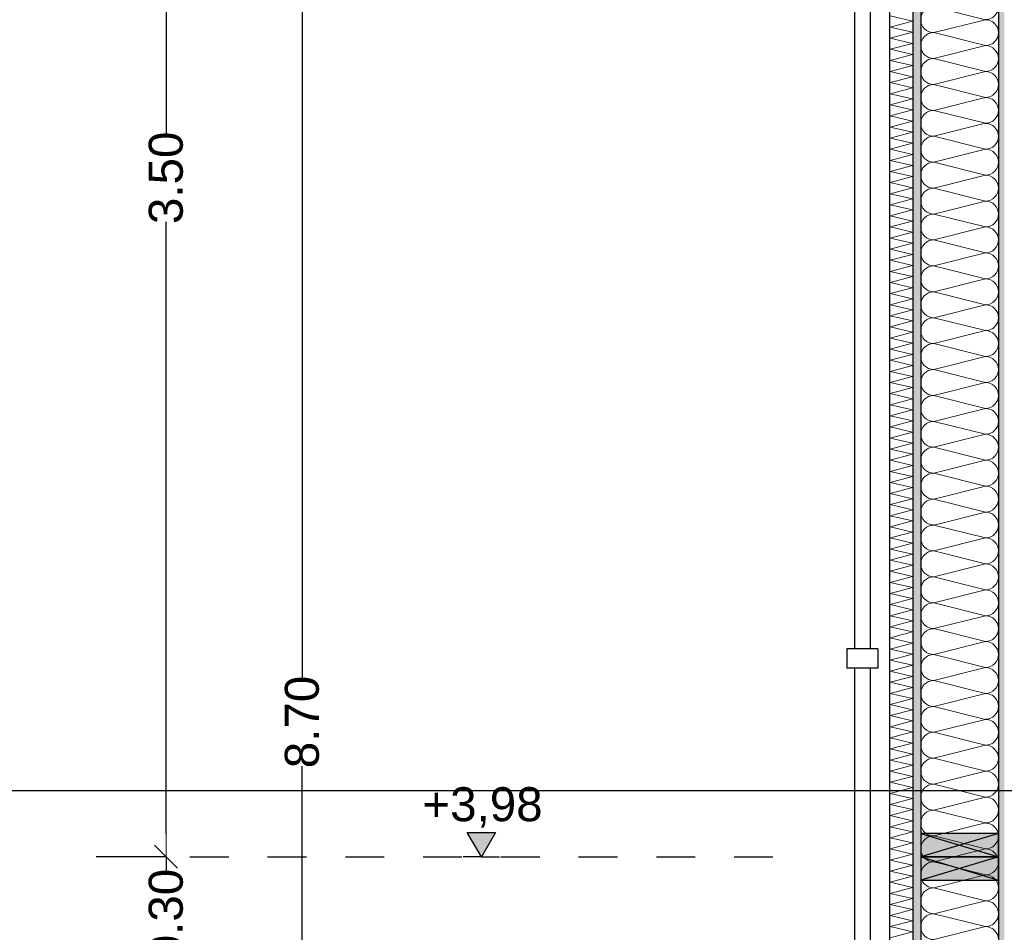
# Model space of a CAD drawing. Header units: metres. Extents: x -12 to 57.2, y -22.2 to 2.8.
# Tile 18 of 126: x -2.7 to -0.1, y -6.4 to -4. Entities that reach past the tile are written whole.
import ezdxf

# ---------------------------------------------------------------- set-up
doc = ezdxf.new("R2010")
doc.units = ezdxf.units.M
doc.header["$LTSCALE"] = 0.4
doc.header["$MEASUREMENT"] = 0
doc.linetypes.add('Strichlinie eng', pattern=[0.115, 0.075, -0.04])
doc.layers.get('0').update_dxf_attribs({"color": 8, "lineweight": 9})
doc.layers.get('Defpoints').update_dxf_attribs({"color": 8, "lineweight": 9})
for name, color, linetype in [('Neubau_A-Außenwände', 8, 'Continuous'), ('Neubau_S-Ausbesserung 2D_3D', 8, 'Continuous'), ('Neubau_T-Bemaßung', 8, 'Continuous'), ('Neubau_Z-Modellierung Fassade', 8, 'Continuous')]:
    doc.layers.add(name, color=color, linetype=linetype)
doc.styles.add('ERSTELLTER_STIL_2', font='arial.ttf')
doc.dimstyles.new('ERSTELLTER_STIL__1', dxfattribs={"dimtxt": 0.0875, "dimasz": 0.059375, "dimexe": 0.18, "dimexo": 0.0625, "dimgap": 0, "dimtad": 1, "dimzin": 0, "dimdsep": 46, "dimtxsty": 'ERSTELLTER_STIL_2', "dimblk": 'ARROWHEAD_6', "dimblk1": 'ARROWHEAD_6', "dimblk2": 'ARROWHEAD_6', "dimcen": 0.09, "dimclrd": 7, "dimclre": 7, "dimclrt": 7, "dimazin": 0, "dimtfac": 1, "dimtdec": 4, "dimtmove": 0, "dimatfit": 3, "dimfxl": 1, "dimtolj": 1, "dimtzin": 0, "dimarcsym": 0})

# ---------------------------------------------------------------- blocks, each defined once
blk = doc.blocks.new('*X417', base_point=(-24191.6502, 0))
at = {"layer": 'Neubau_A-Außenwände', "color": 8, "linetype": 'Continuous', "lineweight": 9}
for p, q in [((-21284.1602, 6.1333), (-21284.2935, 6.1667)), ((-21284.1602, 6.1333), (-21284.2935, 6.1)), ((-21284.1602, 6.0667), (-21284.2935, 6.1)), ((-21284.1602, 6.0667), (-21284.2935, 6.0333)), ((-21284.1602, 6), (-21284.2935, 6.0333)), ((-21284.1602, 6), (-21284.2935, 5.9667)), ((-21284.1602, 5.9333), (-21284.2935, 5.9667)), ((-21284.1602, 5.9333), (-21284.2935, 5.9)), ((-21284.1602, 5.8667), (-21284.2935, 5.9)), ((-21284.1602, 5.8667), (-21284.2935, 5.8333)), ((-21284.1602, 5.8), (-21284.2935, 5.8333)), ((-21284.1602, 5.8), (-21284.2935, 5.7667)), ((-21284.1602, 5.7333), (-21284.2935, 5.7667)), ((-21284.1602, 5.7333), (-21284.2935, 5.7)), ((-21284.1602, 5.6667), (-21284.2935, 5.7)), ((-21284.1602, 5.6667), (-21284.2935, 5.6333)), ((-21284.1602, 5.6), (-21284.2935, 5.6333)), ((-21284.1602, 5.6), (-21284.2935, 5.5667)), ((-21284.1602, 5.5333), (-21284.2935, 5.5667)), ((-21284.1602, 5.5333), (-21284.2935, 5.5)), ((-21284.1602, 5.4667), (-21284.2935, 5.5)), ((-21284.1602, 5.4667), (-21284.2935, 5.4333)), ((-21284.1602, 5.4), (-21284.2935, 5.4333)), ((-21284.1602, 5.4), (-21284.2935, 5.3667)), ((-21284.1602, 5.3333), (-21284.2935, 5.3667)), ((-21284.1602, 5.3333), (-21284.2935, 5.3)), ((-21284.1602, 5.2667), (-21284.2935, 5.3)), ((-21284.1602, 5.2667), (-21284.2935, 5.2333)), ((-21284.1602, 5.2), (-21284.2935, 5.2333)), ((-21284.1602, 5.2), (-21284.2935, 5.1667)), ((-21284.1602, 5.1333), (-21284.2935, 5.1667)), ((-21284.1602, 5.1333), (-21284.2935, 5.1)), ((-21284.1602, 5.0667), (-21284.2935, 5.1)), ((-21284.1602, 5.0667), (-21284.2935, 5.0333)), ((-21284.1602, 5), (-21284.2935, 5.0333)), ((-21284.1602, 5), (-21284.2935, 4.9667)), ((-21284.1602, 4.9333), (-21284.2935, 4.9667)), ((-21284.1602, 4.9333), (-21284.2935, 4.9)), ((-21284.1602, 4.8667), (-21284.2935, 4.9)), ((-21284.1602, 4.8667), (-21284.2935, 4.8333)), ((-21284.1602, 4.8), (-21284.2935, 4.8333)), ((-21284.1602, 4.8), (-21284.2935, 4.7667)), ((-21284.1602, 4.7333), (-21284.2935, 4.7667)), ((-21284.1602, 4.7333), (-21284.2935, 4.7)), ((-21284.1602, 4.6667), (-21284.2935, 4.7)), ((-21284.1602, 4.6667), (-21284.2935, 4.6333)), ((-21284.1602, 4.6), (-21284.2935, 4.6333)), ((-21284.1602, 4.6), (-21284.2935, 4.5667)), ((-21284.1602, 4.5333), (-21284.2935, 4.5667)), ((-21284.1602, 4.5333), (-21284.2935, 4.5)), ((-21284.1602, 4.4667), (-21284.2935, 4.5)), ((-21284.1602, 4.4667), (-21284.2935, 4.4333)), ((-21284.1602, 4.4), (-21284.2935, 4.4333)), ((-21284.1602, 4.4), (-21284.2935, 4.3667)), ((-21284.1602, 4.3333), (-21284.2935, 4.3667)), ((-21284.1602, 4.3333), (-21284.2935, 4.3)), ((-21284.1602, 4.2667), (-21284.2935, 4.3)), ((-21284.1602, 4.2667), (-21284.2935, 4.2333)), ((-21284.1602, 4.2), (-21284.2935, 4.2333)), ((-21284.1602, 4.2), (-21284.2935, 4.1667)), ((-21284.1602, 4.1333), (-21284.2935, 4.1667)), ((-21284.1602, 4.1333), (-21284.2935, 4.1)), ((-21284.1602, 4.0667), (-21284.2935, 4.1)), ((-21284.1602, 4.0667), (-21284.2935, 4.0333)), ((-21284.1602, 4), (-21284.2935, 4.0333)), ((-21284.1602, 4), (-21284.2935, 3.9667)), ((-21284.1602, 3.9333), (-21284.2935, 3.9667)), ((-21284.1602, 3.9333), (-21284.2935, 3.9)), ((-21284.1602, 3.8667), (-21284.2935, 3.9)), ((-21284.1602, 3.8667), (-21284.2935, 3.8333)), ((-21284.1602, 3.8), (-21284.2935, 3.8333)), ((-21284.1602, 3.8), (-21284.2935, 3.7667))]:
    blk.add_line(p, q, dxfattribs=at)
for centre, start, end in [((-21284.2935, 6.1333), 90, 180), ((-21284.1602, 6.1667), 270, 0), ((-21284.2935, 6.1333), 180, 270), ((-21284.1602, 6.1), 0, 90), ((-21284.2935, 6.0667), 90, 180), ((-21284.1602, 6.1), 270, 0), ((-21284.2935, 6.0667), 180, 270), ((-21284.1602, 6.0333), 0, 90), ((-21284.2935, 6), 90, 180), ((-21284.1602, 6.0333), 270, 0), ((-21284.2935, 6), 180, 270), ((-21284.1602, 5.9667), 0, 90), ((-21284.2935, 5.9333), 90, 180), ((-21284.1602, 5.9667), 270, 0), ((-21284.2935, 5.9333), 180, 270), ((-21284.1602, 5.9), 0, 90), ((-21284.2935, 5.8667), 90, 180), ((-21284.1602, 5.9), 270, 0), ((-21284.2935, 5.8667), 180, 270), ((-21284.1602, 5.8333), 0, 90), ((-21284.2935, 5.8), 90, 180), ((-21284.1602, 5.8333), 270, 0), ((-21284.2935, 5.8), 180, 270), ((-21284.1602, 5.7667), 0, 90), ((-21284.2935, 5.7333), 90, 180), ((-21284.1602, 5.7667), 270, 0), ((-21284.2935, 5.7333), 180, 270), ((-21284.1602, 5.7), 0, 90), ((-21284.2935, 5.6667), 90, 180), ((-21284.1602, 5.7), 270, 0), ((-21284.2935, 5.6667), 180, 270), ((-21284.1602, 5.6333), 0, 90), ((-21284.2935, 5.6), 90, 180), ((-21284.1602, 5.6333), 270, 0), ((-21284.2935, 5.6), 180, 270), ((-21284.1602, 5.5667), 0, 90), ((-21284.2935, 5.5333), 90, 180), ((-21284.1602, 5.5667), 270, 0), ((-21284.2935, 5.5333), 180, 270), ((-21284.1602, 5.5), 0, 90), ((-21284.2935, 5.4667), 90, 180), ((-21284.1602, 5.5), 270, 0), ((-21284.2935, 5.4667), 180, 270), ((-21284.1602, 5.4333), 0, 90), ((-21284.2935, 5.4), 90, 180), ((-21284.1602, 5.4333), 270, 0), ((-21284.2935, 5.4), 180, 270), ((-21284.1602, 5.3667), 0, 90), ((-21284.2935, 5.3333), 90, 180), ((-21284.1602, 5.3667), 270, 0), ((-21284.2935, 5.3333), 180, 270), ((-21284.1602, 5.3), 0, 90), ((-21284.2935, 5.2667), 90, 180), ((-21284.1602, 5.3), 270, 0), ((-21284.2935, 5.2667), 180, 270), ((-21284.1602, 5.2333), 0, 90), ((-21284.2935, 5.2), 90, 180), ((-21284.1602, 5.2333), 270, 0), ((-21284.2935, 5.2), 180, 270), ((-21284.1602, 5.1667), 0, 90), ((-21284.2935, 5.1333), 90, 180), ((-21284.1602, 5.1667), 270, 0), ((-21284.2935, 5.1333), 180, 270), ((-21284.1602, 5.1), 0, 90), ((-21284.2935, 5.0667), 90, 180), ((-21284.1602, 5.1), 270, 0), ((-21284.2935, 5.0667), 180, 270), ((-21284.1602, 5.0333), 0, 90), ((-21284.2935, 5), 90, 180), ((-21284.1602, 5.0333), 270, 0), ((-21284.2935, 5), 180, 270), ((-21284.1602, 4.9667), 0, 90), ((-21284.2935, 4.9333), 90, 180), ((-21284.1602, 4.9667), 270, 0), ((-21284.2935, 4.9333), 180, 270), ((-21284.1602, 4.9), 0, 90), ((-21284.2935, 4.8667), 90, 180), ((-21284.1602, 4.9), 270, 0), ((-21284.2935, 4.8667), 180, 270), ((-21284.1602, 4.8333), 0, 90), ((-21284.2935, 4.8), 90, 180), ((-21284.1602, 4.8333), 270, 0), ((-21284.2935, 4.8), 180, 270), ((-21284.1602, 4.7667), 0, 90), ((-21284.2935, 4.7333), 90, 180), ((-21284.1602, 4.7667), 270, 0), ((-21284.2935, 4.7333), 180, 270), ((-21284.1602, 4.7), 0, 90), ((-21284.2935, 4.6667), 90, 180), ((-21284.1602, 4.7), 270, 0), ((-21284.2935, 4.6667), 180, 270), ((-21284.1602, 4.6333), 0, 90), ((-21284.2935, 4.6), 90, 180), ((-21284.1602, 4.6333), 270, 0), ((-21284.2935, 4.6), 180, 270), ((-21284.1602, 4.5667), 0, 90), ((-21284.2935, 4.5333), 90, 180), ((-21284.1602, 4.5667), 270, 0), ((-21284.2935, 4.5333), 180, 270), ((-21284.1602, 4.5), 0, 90), ((-21284.2935, 4.4667), 90, 180), ((-21284.1602, 4.5), 270, 0), ((-21284.2935, 4.4667), 180, 270), ((-21284.1602, 4.4333), 0, 90), ((-21284.2935, 4.4), 90, 180), ((-21284.1602, 4.4333), 270, 0), ((-21284.2935, 4.4), 180, 270), ((-21284.1602, 4.3667), 0, 90), ((-21284.2935, 4.3333), 90, 180), ((-21284.1602, 4.3667), 270, 0), ((-21284.2935, 4.3333), 180, 270), ((-21284.1602, 4.3), 0, 90), ((-21284.2935, 4.2667), 90, 180), ((-21284.1602, 4.3), 270, 0), ((-21284.2935, 4.2667), 180, 270), ((-21284.1602, 4.2333), 0, 90), ((-21284.2935, 4.2), 90, 180), ((-21284.1602, 4.2333), 270, 0), ((-21284.2935, 4.2), 180, 270), ((-21284.1602, 4.1667), 0, 90), ((-21284.2935, 4.1333), 90, 180), ((-21284.1602, 4.1667), 270, 0), ((-21284.2935, 4.1333), 180, 270), ((-21284.1602, 4.1), 0, 90), ((-21284.2935, 4.0667), 90, 180), ((-21284.1602, 4.1), 270, 0), ((-21284.2935, 4.0667), 180, 270), ((-21284.1602, 4.0333), 0, 90), ((-21284.2935, 4), 90, 180), ((-21284.1602, 4.0333), 270, 0), ((-21284.2935, 4), 180, 270), ((-21284.1602, 3.9667), 0, 90), ((-21284.2935, 3.9333), 90, 180), ((-21284.1602, 3.9667), 270, 0), ((-21284.2935, 3.9333), 180, 270), ((-21284.1602, 3.9), 0, 90), ((-21284.2935, 3.8667), 90, 180), ((-21284.1602, 3.9), 270, 0), ((-21284.2935, 3.8667), 180, 270), ((-21284.1602, 3.8333), 0, 90), ((-21284.2935, 3.8), 90, 180), ((-21284.1602, 3.8333), 270, 0), ((-21284.2935, 3.8), 180, 270), ((-21284.1602, 3.7667), 0, 90)]:
    blk.add_arc(centre, 0.0333, start, end, dxfattribs=at)
blk = doc.blocks.new('*X418', base_point=(-24191.6502, 0))
at = {"layer": 'Neubau_A-Außenwände', "color": 8, "linetype": 'Continuous', "lineweight": 9}
for p, q in [((-21284.3483, 6.1296), (-21284.4054, 6.1429)), ((-21284.4054, 6.1143), (-21284.3483, 6.1296)), ((-21284.3483, 6.101), (-21284.4054, 6.1143)), ((-21284.4054, 6.0857), (-21284.3483, 6.101)), ((-21284.3483, 6.0724), (-21284.4054, 6.0857)), ((-21284.4054, 6.0571), (-21284.3483, 6.0724)), ((-21284.3483, 6.0439), (-21284.4054, 6.0571)), ((-21284.4054, 6.0286), (-21284.3483, 6.0439)), ((-21284.3483, 6.0153), (-21284.4054, 6.0286)), ((-21284.4054, 6), (-21284.3483, 6.0153)), ((-21284.3483, 5.9867), (-21284.4054, 6)), ((-21284.4054, 5.9714), (-21284.3483, 5.9867)), ((-21284.3483, 5.9582), (-21284.4054, 5.9714)), ((-21284.4054, 5.9429), (-21284.3483, 5.9582)), ((-21284.3483, 5.9296), (-21284.4054, 5.9429)), ((-21284.4054, 5.9143), (-21284.3483, 5.9296)), ((-21284.3483, 5.901), (-21284.4054, 5.9143)), ((-21284.4054, 5.8857), (-21284.3483, 5.901)), ((-21284.3483, 5.8724), (-21284.4054, 5.8857)), ((-21284.4054, 5.8571), (-21284.3483, 5.8724)), ((-21284.3483, 5.8439), (-21284.4054, 5.8571)), ((-21284.4054, 5.8286), (-21284.3483, 5.8439)), ((-21284.3483, 5.8153), (-21284.4054, 5.8286)), ((-21284.4054, 5.8), (-21284.3483, 5.8153)), ((-21284.3483, 5.7867), (-21284.4054, 5.8)), ((-21284.4054, 5.7714), (-21284.3483, 5.7867)), ((-21284.3483, 5.7582), (-21284.4054, 5.7714)), ((-21284.4054, 5.7429), (-21284.3483, 5.7582)), ((-21284.3483, 5.7296), (-21284.4054, 5.7429)), ((-21284.4054, 5.7143), (-21284.3483, 5.7296)), ((-21284.3483, 5.701), (-21284.4054, 5.7143)), ((-21284.4054, 5.6857), (-21284.3483, 5.701)), ((-21284.3483, 5.6724), (-21284.4054, 5.6857)), ((-21284.4054, 5.6571), (-21284.3483, 5.6724)), ((-21284.3483, 5.6439), (-21284.4054, 5.6571)), ((-21284.4054, 5.6286), (-21284.3483, 5.6439)), ((-21284.3483, 5.6153), (-21284.4054, 5.6286)), ((-21284.4054, 5.6), (-21284.3483, 5.6153)), ((-21284.3483, 5.5867), (-21284.4054, 5.6)), ((-21284.4054, 5.5714), (-21284.3483, 5.5867)), ((-21284.3483, 5.5582), (-21284.4054, 5.5714)), ((-21284.4054, 5.5429), (-21284.3483, 5.5582)), ((-21284.3483, 5.5296), (-21284.4054, 5.5429)), ((-21284.4054, 5.5143), (-21284.3483, 5.5296)), ((-21284.3483, 5.501), (-21284.4054, 5.5143)), ((-21284.4054, 5.4857), (-21284.3483, 5.501)), ((-21284.3483, 5.4724), (-21284.4054, 5.4857)), ((-21284.4054, 5.4571), (-21284.3483, 5.4724)), ((-21284.3483, 5.4439), (-21284.4054, 5.4571)), ((-21284.4054, 5.4286), (-21284.3483, 5.4439)), ((-21284.3483, 5.4153), (-21284.4054, 5.4286)), ((-21284.4054, 5.4), (-21284.3483, 5.4153)), ((-21284.3483, 5.3867), (-21284.4054, 5.4)), ((-21284.4054, 5.3714), (-21284.3483, 5.3867)), ((-21284.3483, 5.3582), (-21284.4054, 5.3714)), ((-21284.4054, 5.3429), (-21284.3483, 5.3582)), ((-21284.3483, 5.3296), (-21284.4054, 5.3429)), ((-21284.4054, 5.3143), (-21284.3483, 5.3296)), ((-21284.3483, 5.301), (-21284.4054, 5.3143)), ((-21284.4054, 5.2857), (-21284.3483, 5.301)), ((-21284.3483, 5.2724), (-21284.4054, 5.2857)), ((-21284.4054, 5.2571), (-21284.3483, 5.2724)), ((-21284.3483, 5.2439), (-21284.4054, 5.2571)), ((-21284.4054, 5.2286), (-21284.3483, 5.2439)), ((-21284.3483, 5.2153), (-21284.4054, 5.2286)), ((-21284.4054, 5.2), (-21284.3483, 5.2153)), ((-21284.3483, 5.1867), (-21284.4054, 5.2)), ((-21284.4054, 5.1714), (-21284.3483, 5.1867)), ((-21284.3483, 5.1582), (-21284.4054, 5.1714)), ((-21284.4054, 5.1429), (-21284.3483, 5.1582)), ((-21284.3483, 5.1296), (-21284.4054, 5.1429)), ((-21284.4054, 5.1143), (-21284.3483, 5.1296)), ((-21284.3483, 5.101), (-21284.4054, 5.1143)), ((-21284.4054, 5.0857), (-21284.3483, 5.101)), ((-21284.3483, 5.0724), (-21284.4054, 5.0857)), ((-21284.4054, 5.0571), (-21284.3483, 5.0724)), ((-21284.3483, 5.0439), (-21284.4054, 5.0571)), ((-21284.4054, 5.0286), (-21284.3483, 5.0439)), ((-21284.3483, 5.0153), (-21284.4054, 5.0286)), ((-21284.4054, 5), (-21284.3483, 5.0153)), ((-21284.3483, 4.9867), (-21284.4054, 5)), ((-21284.4054, 4.9714), (-21284.3483, 4.9867)), ((-21284.3483, 4.9582), (-21284.4054, 4.9714)), ((-21284.4054, 4.9429), (-21284.3483, 4.9582)), ((-21284.3483, 4.9296), (-21284.4054, 4.9429)), ((-21284.4054, 4.9143), (-21284.3483, 4.9296)), ((-21284.3483, 4.901), (-21284.4054, 4.9143)), ((-21284.4054, 4.8857), (-21284.3483, 4.901)), ((-21284.3483, 4.8724), (-21284.4054, 4.8857)), ((-21284.4054, 4.8571), (-21284.3483, 4.8724)), ((-21284.3483, 4.8439), (-21284.4054, 4.8571)), ((-21284.4054, 4.8286), (-21284.3483, 4.8439)), ((-21284.3483, 4.8153), (-21284.4054, 4.8286)), ((-21284.4054, 4.8), (-21284.3483, 4.8153)), ((-21284.3483, 4.7867), (-21284.4054, 4.8)), ((-21284.4054, 4.7714), (-21284.3483, 4.7867)), ((-21284.3483, 4.7582), (-21284.4054, 4.7714)), ((-21284.4054, 4.7429), (-21284.3483, 4.7582)), ((-21284.3483, 4.7296), (-21284.4054, 4.7429)), ((-21284.4054, 4.7143), (-21284.3483, 4.7296)), ((-21284.3483, 4.701), (-21284.4054, 4.7143)), ((-21284.4054, 4.6857), (-21284.3483, 4.701)), ((-21284.3483, 4.6724), (-21284.4054, 4.6857)), ((-21284.4054, 4.6571), (-21284.3483, 4.6724)), ((-21284.3483, 4.6439), (-21284.4054, 4.6571)), ((-21284.4054, 4.6286), (-21284.3483, 4.6439)), ((-21284.3483, 4.6153), (-21284.4054, 4.6286)), ((-21284.4054, 4.6), (-21284.3483, 4.6153)), ((-21284.3483, 4.5867), (-21284.4054, 4.6)), ((-21284.4054, 4.5714), (-21284.3483, 4.5867)), ((-21284.3483, 4.5582), (-21284.4054, 4.5714)), ((-21284.4054, 4.5429), (-21284.3483, 4.5582)), ((-21284.3483, 4.5296), (-21284.4054, 4.5429)), ((-21284.4054, 4.5143), (-21284.3483, 4.5296)), ((-21284.3483, 4.501), (-21284.4054, 4.5143)), ((-21284.4054, 4.4857), (-21284.3483, 4.501)), ((-21284.3483, 4.4724), (-21284.4054, 4.4857)), ((-21284.4054, 4.4571), (-21284.3483, 4.4724)), ((-21284.3483, 4.4439), (-21284.4054, 4.4571)), ((-21284.4054, 4.4286), (-21284.3483, 4.4439)), ((-21284.3483, 4.4153), (-21284.4054, 4.4286)), ((-21284.4054, 4.4), (-21284.3483, 4.4153)), ((-21284.3483, 4.3867), (-21284.4054, 4.4)), ((-21284.4054, 4.3714), (-21284.3483, 4.3867)), ((-21284.3483, 4.3582), (-21284.4054, 4.3714)), ((-21284.4054, 4.3429), (-21284.3483, 4.3582)), ((-21284.3483, 4.3296), (-21284.4054, 4.3429)), ((-21284.4054, 4.3143), (-21284.3483, 4.3296)), ((-21284.3483, 4.301), (-21284.4054, 4.3143)), ((-21284.4054, 4.2857), (-21284.3483, 4.301)), ((-21284.3483, 4.2724), (-21284.4054, 4.2857)), ((-21284.4054, 4.2571), (-21284.3483, 4.2724)), ((-21284.3483, 4.2439), (-21284.4054, 4.2571)), ((-21284.4054, 4.2286), (-21284.3483, 4.2439)), ((-21284.3483, 4.2153), (-21284.4054, 4.2286)), ((-21284.4054, 4.2), (-21284.3483, 4.2153)), ((-21284.3483, 4.1867), (-21284.4054, 4.2)), ((-21284.4054, 4.1714), (-21284.3483, 4.1867)), ((-21284.3483, 4.1582), (-21284.4054, 4.1714)), ((-21284.4054, 4.1429), (-21284.3483, 4.1582)), ((-21284.3483, 4.1296), (-21284.4054, 4.1429)), ((-21284.4054, 4.1143), (-21284.3483, 4.1296)), ((-21284.3483, 4.101), (-21284.4054, 4.1143)), ((-21284.4054, 4.0857), (-21284.3483, 4.101)), ((-21284.3483, 4.0724), (-21284.4054, 4.0857)), ((-21284.4054, 4.0571), (-21284.3483, 4.0724)), ((-21284.3483, 4.0439), (-21284.4054, 4.0571)), ((-21284.4054, 4.0286), (-21284.3483, 4.0439)), ((-21284.3483, 4.0153), (-21284.4054, 4.0286)), ((-21284.4054, 4), (-21284.3483, 4.0153)), ((-21284.3483, 3.9867), (-21284.4054, 4)), ((-21284.4054, 3.9714), (-21284.3483, 3.9867)), ((-21284.3483, 3.9582), (-21284.4054, 3.9714)), ((-21284.4054, 3.9429), (-21284.3483, 3.9582)), ((-21284.3483, 3.9296), (-21284.4054, 3.9429)), ((-21284.4054, 3.9143), (-21284.3483, 3.9296)), ((-21284.3483, 3.901), (-21284.4054, 3.9143)), ((-21284.4054, 3.8857), (-21284.3483, 3.901)), ((-21284.3483, 3.8724), (-21284.4054, 3.8857)), ((-21284.4054, 3.8571), (-21284.3483, 3.8724)), ((-21284.3483, 3.8439), (-21284.4054, 3.8571)), ((-21284.4054, 3.8286), (-21284.3483, 3.8439)), ((-21284.3483, 3.8153), (-21284.4054, 3.8286)), ((-21284.4054, 3.8), (-21284.3483, 3.8153)), ((-21284.3483, 3.7867), (-21284.4054, 3.8)), ((-21284.4054, 3.7714), (-21284.3483, 3.7867))]:
    blk.add_line(p, q, dxfattribs=at)
blk = doc.blocks.new('ARROWHEAD_6')
at = {"color": 0, "linetype": 'Continuous', "lineweight": 0}
for p, q in [((-0.5, -0.5), (0.5, 0.5)), ((0, 0), (-1, 0))]:
    blk.add_line(p, q, dxfattribs=at)
blk = doc.blocks.new('*D616')
at = {"layer": 'Defpoints', "color": 0, "linetype": 'Continuous', "transparency": 16777216}
for p in [(-1.9513, -1.4949), (-1.89, -1.4949), (-0.44, -10.195)]:
    blk.add_point(p, dxfattribs=at)
at = {"layer": 'Neubau_T-Bemaßung', "linetype": 'Continuous', "lineweight": -2, "transparency": 16777216}
for p, q in [((-1.9525, -1.4949), (-2.1313, -1.4949)), ((-1.9513, -1.5543), (-1.9513, -5.7349)), ((-1.9513, -10.1356), (-1.9513, -5.962)), ((-0.5025, -10.195), (-2.1313, -10.195))]:
    blk.add_line(p, q, dxfattribs=at)
at = {"layer": 'Neubau_T-Bemaßung', "linetype": 'Continuous', "lineweight": -2, "transparency": 16777216, "xscale": 0.059375, "yscale": 0.059375, "zscale": 0.059375}
for p, rotation in [((-1.9513, -1.4949), 90), ((-1.9513, -10.195), 270)]:
    blk.add_blockref('ARROWHEAD_6', p, dxfattribs=dict(at, rotation=rotation))
at = {"layer": 'Neubau_T-Bemaßung', "linetype": 'Continuous', "transparency": 16777216, "insert": (-1.9513, -5.8484), "char_height": 0.0875, "attachment_point": 5, "rotation": 90, "style": 'ERSTELLTER_STIL_2'}
blk.add_mtext('\\A1;8.70', dxfattribs=at)
blk = doc.blocks.new('*D621')
at = {"layer": 'Defpoints', "color": 0, "linetype": 'Continuous', "transparency": 16777216}
for p in [(-2.3013, -6.195), (-2.24, -6.195), (-2.24, -6.495)]:
    blk.add_point(p, dxfattribs=at)
at = {"layer": 'Neubau_T-Bemaßung', "linetype": 'Continuous', "lineweight": -2, "transparency": 16777216}
for p, q in [((-2.3013, -6.1356), (-2.3013, -6.0762)), ((-2.3025, -6.195), (-2.4813, -6.195)), ((-2.3013, -6.195), (-2.3013, -6.2317)), ((-2.3013, -6.495), (-2.3013, -6.4586)), ((-2.3025, -6.495), (-2.4813, -6.495)), ((-2.3013, -6.5544), (-2.3013, -6.6138))]:
    blk.add_line(p, q, dxfattribs=at)
at = {"layer": 'Neubau_T-Bemaßung', "linetype": 'Continuous', "lineweight": -2, "transparency": 16777216, "xscale": 0.059375, "yscale": 0.059375, "zscale": 0.059375}
for p, rotation in [((-2.3013, -6.195), 270), ((-2.3013, -6.495), 90)]:
    blk.add_blockref('ARROWHEAD_6', p, dxfattribs=dict(at, rotation=rotation))
at = {"layer": 'Neubau_T-Bemaßung', "linetype": 'Continuous', "transparency": 16777216, "insert": (-2.3013, -6.3451), "char_height": 0.0875, "attachment_point": 5, "rotation": 90, "style": 'ERSTELLTER_STIL_2'}
blk.add_mtext('\\A1;0.30', dxfattribs=at)
blk = doc.blocks.new('*D622')
at = {"layer": 'Defpoints', "color": 0, "linetype": 'Continuous', "transparency": 16777216}
for p in [(-2.3013, -2.695), (-2.24, -2.695), (-2.24, -6.195)]:
    blk.add_point(p, dxfattribs=at)
at = {"layer": 'Neubau_T-Bemaßung', "linetype": 'Continuous', "lineweight": -2, "transparency": 16777216}
for p, q in [((-2.3025, -2.695), (-2.4813, -2.695)), ((-2.3013, -2.7544), (-2.3013, -4.335)), ((-2.3013, -6.1356), (-2.3013, -4.562)), ((-2.3025, -6.195), (-2.4813, -6.195))]:
    blk.add_line(p, q, dxfattribs=at)
at = {"layer": 'Neubau_T-Bemaßung', "linetype": 'Continuous', "lineweight": -2, "transparency": 16777216, "xscale": 0.059375, "yscale": 0.059375, "zscale": 0.059375}
for p, rotation in [((-2.3013, -2.695), 90), ((-2.3013, -6.195), 270)]:
    blk.add_blockref('ARROWHEAD_6', p, dxfattribs=dict(at, rotation=rotation))
at = {"layer": 'Neubau_T-Bemaßung', "linetype": 'Continuous', "transparency": 16777216, "insert": (-2.3013, -4.4485), "char_height": 0.0875, "attachment_point": 5, "rotation": 90, "style": 'ERSTELLTER_STIL_2'}
blk.add_mtext('\\A1;3.50', dxfattribs=at)
blk = doc.blocks.new('*D579')
at = {"layer": 'Defpoints', "color": 0, "linetype": 'Continuous', "transparency": 16777216}
for p in [(-10.662, -6.025), (2.0158, -6.025), (-0.125, -6.195)]:
    blk.add_point(p, dxfattribs=at)
at = {"layer": 'Neubau_T-Bemaßung', "linetype": 'Continuous', "lineweight": -2, "transparency": 16777216}
for p, q in [((2.0158, -6.025), (2.0158, -5.9272)), ((-10.5995, -6.025), (2.1958, -6.025)), ((2.0158, -6.1356), (2.0158, -6.0844)), ((-0.0625, -6.195), (2.1958, -6.195))]:
    blk.add_line(p, q, dxfattribs=at)
at = {"layer": 'Neubau_T-Bemaßung', "linetype": 'Continuous', "lineweight": -2, "transparency": 16777216, "xscale": 0.059375, "yscale": 0.059375, "zscale": 0.059375}
for p, rotation in [((2.0158, -6.025), 90), ((2.0158, -6.195), 270)]:
    blk.add_blockref('ARROWHEAD_6', p, dxfattribs=dict(at, rotation=rotation))
at = {"layer": 'Neubau_T-Bemaßung', "linetype": 'Continuous', "transparency": 16777216, "insert": (2.1294, -5.9272), "char_height": 0.0875, "attachment_point": 5, "rotation": 90, "style": 'ERSTELLTER_STIL_2'}
blk.add_mtext('\\A1;0.17', dxfattribs=at)
blk = doc.blocks.new('*D580')
at = {"layer": 'Defpoints', "color": 0, "linetype": 'Continuous', "transparency": 16777216}
for p in [(2.1294, -3.025), (4.09, -3.025), (-10.662, -6.025)]:
    blk.add_point(p, dxfattribs=at)
at = {"layer": 'Neubau_T-Bemaßung', "linetype": 'Continuous', "lineweight": -2, "transparency": 16777216}
for p, q in [((4.0275, -3.025), (1.9494, -3.025)), ((2.1294, -3.0844), (2.1294, -4.415)), ((2.1294, -5.9656), (2.1294, -4.642)), ((-10.5995, -6.025), (2.3094, -6.025))]:
    blk.add_line(p, q, dxfattribs=at)
at = {"layer": 'Neubau_T-Bemaßung', "linetype": 'Continuous', "lineweight": -2, "transparency": 16777216, "xscale": 0.059375, "yscale": 0.059375, "zscale": 0.059375}
for p, rotation in [((2.1294, -3.025), 90), ((2.1294, -6.025), 270)]:
    blk.add_blockref('ARROWHEAD_6', p, dxfattribs=dict(at, rotation=rotation))
at = {"layer": 'Neubau_T-Bemaßung', "linetype": 'Continuous', "transparency": 16777216, "insert": (2.1294, -4.5285), "char_height": 0.0875, "attachment_point": 5, "rotation": 90, "style": 'ERSTELLTER_STIL_2'}
blk.add_mtext('\\A1;3.00', dxfattribs=at)
blk = doc.blocks.new('*D592')
at = {"layer": 'Defpoints', "color": 0, "linetype": 'Continuous', "transparency": 16777216}
for p in [(-10.662, -6.025), (41.8374, -6.025), (-0.125, -6.195)]:
    blk.add_point(p, dxfattribs=at)
at = {"layer": 'Neubau_T-Bemaßung', "linetype": 'Continuous', "lineweight": -2, "transparency": 16777216}
for p, q in [((41.8374, -6.025), (41.8374, -5.9272)), ((-10.5995, -6.025), (42.0174, -6.025)), ((41.8374, -6.1356), (41.8374, -6.0844)), ((-0.0625, -6.195), (42.0174, -6.195))]:
    blk.add_line(p, q, dxfattribs=at)
at = {"layer": 'Neubau_T-Bemaßung', "linetype": 'Continuous', "lineweight": -2, "transparency": 16777216, "xscale": 0.059375, "yscale": 0.059375, "zscale": 0.059375}
for p, rotation in [((41.8374, -6.025), 90), ((41.8374, -6.195), 270)]:
    blk.add_blockref('ARROWHEAD_6', p, dxfattribs=dict(at, rotation=rotation))
at = {"layer": 'Neubau_T-Bemaßung', "linetype": 'Continuous', "transparency": 16777216, "insert": (41.951, -5.9272), "char_height": 0.0875, "attachment_point": 5, "rotation": 90, "style": 'ERSTELLTER_STIL_2'}
blk.add_mtext('\\A1;0.17', dxfattribs=at)
blk = doc.blocks.new('*D593')
at = {"layer": 'Defpoints', "color": 0, "linetype": 'Continuous', "transparency": 16777216}
for p in [(4.09, -3.025), (41.951, -3.025), (-10.662, -6.025)]:
    blk.add_point(p, dxfattribs=at)
at = {"layer": 'Neubau_T-Bemaßung', "linetype": 'Continuous', "lineweight": -2, "transparency": 16777216}
for p, q in [((4.1525, -3.025), (42.131, -3.025)), ((41.951, -3.0844), (41.951, -4.415)), ((41.951, -5.9656), (41.951, -4.642)), ((-10.5995, -6.025), (42.131, -6.025))]:
    blk.add_line(p, q, dxfattribs=at)
at = {"layer": 'Neubau_T-Bemaßung', "linetype": 'Continuous', "lineweight": -2, "transparency": 16777216, "xscale": 0.059375, "yscale": 0.059375, "zscale": 0.059375}
for p, rotation in [((41.951, -3.025), 90), ((41.951, -6.025), 270)]:
    blk.add_blockref('ARROWHEAD_6', p, dxfattribs=dict(at, rotation=rotation))
at = {"layer": 'Neubau_T-Bemaßung', "linetype": 'Continuous', "transparency": 16777216, "insert": (41.951, -4.5285), "char_height": 0.0875, "attachment_point": 5, "rotation": 90, "style": 'ERSTELLTER_STIL_2'}
blk.add_mtext('\\A1;3.00', dxfattribs=at)
blk = doc.blocks.new('*D609')
at = {"layer": 'Defpoints', "color": 0, "linetype": 'Continuous', "transparency": 16777216}
for p in [(-10.662, -6.025), (23.4569, -6.025), (-0.125, -6.195)]:
    blk.add_point(p, dxfattribs=at)
at = {"layer": 'Neubau_T-Bemaßung', "linetype": 'Continuous', "lineweight": -2, "transparency": 16777216}
for p, q in [((23.4569, -6.025), (23.4569, -5.9272)), ((-10.5995, -6.025), (23.6369, -6.025)), ((23.4569, -6.1356), (23.4569, -6.0844)), ((-0.0625, -6.195), (23.6369, -6.195))]:
    blk.add_line(p, q, dxfattribs=at)
at = {"layer": 'Neubau_T-Bemaßung', "linetype": 'Continuous', "lineweight": -2, "transparency": 16777216, "xscale": 0.059375, "yscale": 0.059375, "zscale": 0.059375}
for p, rotation in [((23.4569, -6.025), 90), ((23.4569, -6.195), 270)]:
    blk.add_blockref('ARROWHEAD_6', p, dxfattribs=dict(at, rotation=rotation))
at = {"layer": 'Neubau_T-Bemaßung', "linetype": 'Continuous', "transparency": 16777216, "insert": (23.5706, -5.9272), "char_height": 0.0875, "attachment_point": 5, "rotation": 90, "style": 'ERSTELLTER_STIL_2'}
blk.add_mtext('\\A1;0.17', dxfattribs=at)
blk = doc.blocks.new('*D610')
at = {"layer": 'Defpoints', "color": 0, "linetype": 'Continuous', "transparency": 16777216}
for p in [(4.09, -3.025), (23.5706, -3.025), (-10.662, -6.025)]:
    blk.add_point(p, dxfattribs=at)
at = {"layer": 'Neubau_T-Bemaßung', "linetype": 'Continuous', "lineweight": -2, "transparency": 16777216}
for p, q in [((4.1525, -3.025), (23.7506, -3.025)), ((23.5706, -3.0844), (23.5706, -4.415)), ((23.5706, -5.9656), (23.5706, -4.642)), ((-10.5995, -6.025), (23.7506, -6.025))]:
    blk.add_line(p, q, dxfattribs=at)
at = {"layer": 'Neubau_T-Bemaßung', "linetype": 'Continuous', "lineweight": -2, "transparency": 16777216, "xscale": 0.059375, "yscale": 0.059375, "zscale": 0.059375}
for p, rotation in [((23.5706, -3.025), 90), ((23.5706, -6.025), 270)]:
    blk.add_blockref('ARROWHEAD_6', p, dxfattribs=dict(at, rotation=rotation))
at = {"layer": 'Neubau_T-Bemaßung', "linetype": 'Continuous', "transparency": 16777216, "insert": (23.5706, -4.5285), "char_height": 0.0875, "attachment_point": 5, "rotation": 90, "style": 'ERSTELLTER_STIL_2'}
blk.add_mtext('\\A1;3.00', dxfattribs=at)

msp = doc.modelspace()

# ---------------------------------------------------------------- hatches: boundary and pattern name
at = {"layer": 'Neubau_A-Außenwände', "linetype": 'Continuous'}
for points in [[(-0.38, -7.375), (-0.36, -7.375), (-0.36, -1.665), (-0.38, -1.665)], [(-0.16, -7.375), (-0.145, -7.375), (-0.145, -1.665), (-0.16, -1.665)]]:
    msp.add_hatch(color=256, dxfattribs=at).paths.add_polyline_path(points)
at = {"layer": 'Neubau_S-Ausbesserung 2D_3D', "linetype": 'Continuous'}
for points in [[(-0.16, -6.135), (-0.36, -6.135), (-0.36, -6.195), (-0.16, -6.195)], [(-0.16, -6.195), (-0.36, -6.195), (-0.36, -6.255), (-0.16, -6.255)]]:
    msp.add_hatch(color=256, dxfattribs=at).paths.add_polyline_path(points)
at = {"layer": 'Neubau_T-Bemaßung', "linetype": 'Continuous'}
msp.add_hatch(color=256, dxfattribs=at).paths.add_polyline_path([(-1.49, -6.195), (-1.4538, -6.1325), (-1.5263, -6.1325)])

# ---------------------------------------------------------------- linework, layer by layer
at = {"layer": 'Neubau_A-Außenwände', "linetype": 'Continuous'}
for p, q in [((-0.44, -1.665), (-0.44, -7.375)), ((-0.38, -1.665), (-0.38, -7.375)), ((-0.36, -1.665), (-0.36, -7.375)), ((-0.16, -1.665), (-0.16, -7.375)), ((-0.53, -3.252), (-0.53, -5.66)), ((-0.49, -3.252), (-0.49, -5.66)), ((-0.53, -5.71), (-0.53, -7.352)), ((-0.49, -5.71), (-0.49, -7.352))]:
    msp.add_line(p, q, dxfattribs=at)
at = {"layer": 'Neubau_S-Ausbesserung 2D_3D', "linetype": 'Continuous'}
for p, q in [((-0.16, -6.135), (-0.36, -6.195)), ((-0.36, -6.135), (-0.16, -6.195)), ((-0.16, -6.195), (-0.36, -6.255)), ((-0.36, -6.195), (-0.16, -6.255))]:
    msp.add_line(p, q, dxfattribs=at)
at = {"layer": 'Neubau_S-Ausbesserung 2D_3D', "linetype": 'Continuous', "flags": 128}
for points in [[(-0.16, -6.135), (-0.36, -6.135), (-0.36, -6.195), (-0.16, -6.195)], [(-0.16, -6.195), (-0.36, -6.195), (-0.36, -6.255), (-0.16, -6.255)]]:
    msp.add_lwpolyline(points, close=True, dxfattribs=at)
at = {"layer": 'Neubau_T-Bemaßung', "linetype": 'Continuous'}
for p, q in [((-1.49, -6.195), (-1.5263, -6.1325)), ((-1.5263, -6.1325), (-1.4538, -6.1325)), ((-1.4538, -6.1325), (-1.49, -6.195)), ((-1.49, -6.195), (-1.5369, -6.195)), ((-1.49, -6.195), (-1.4431, -6.195))]:
    msp.add_line(p, q, dxfattribs=at)
at = {"layer": 'Neubau_T-Bemaßung', "linetype": 'Strichlinie eng'}
msp.add_line((-2.24, -6.195), (-0.74, -6.195), dxfattribs=at)
at = {"layer": 'Neubau_Z-Modellierung Fassade', "linetype": 'Continuous'}
for p, q in [((-0.55, -5.66), (-0.55, -5.71)), ((-0.53, -5.66), (-0.55, -5.66)), ((-0.47, -5.66), (-0.47, -5.71)), ((-0.53, -5.71), (-0.55, -5.71))]:
    msp.add_line(p, q, dxfattribs=at)
at = {"layer": 'Neubau_Z-Modellierung Fassade', "linetype": 'Continuous', "flags": 128}
for points in [[(-0.47, -5.66), (-0.49, -5.66), (-0.53, -5.66)], [(-0.47, -5.71), (-0.49, -5.71), (-0.53, -5.71)]]:
    msp.add_lwpolyline(points, dxfattribs=at)

# ---------------------------------------------------------------- block references
at = {"layer": 'Neubau_A-Außenwände'}
for name in ['*X418', '*X417']:
    msp.add_blockref(name, (-2907.6834, -10.175), dxfattribs=at)

# ---------------------------------------------------------------- texts
at = {"layer": 'Neubau_T-Bemaßung', "insert": (-1.6418, -6.12), "char_height": 0.0875, "attachment_point": 7, "style": 'ERSTELLTER_STIL_2'}
msp.add_mtext('\\A1;+3,98', dxfattribs=at)

# ---------------------------------------------------------------- dimensions: what is measured, and where the dimension line sits
at = {"layer": 'Neubau_T-Bemaßung', "linetype": 'Continuous'}
for base, p1, p2, picture, middle in [((-1.9513, -1.4949), (-0.44, -10.195), (-1.89, -1.4949), '*D616', (-1.9513, -5.8484)), ((-2.3013, -2.695), (-2.24, -6.195), (-2.24, -2.695), '*D622', (-2.3013, -4.4485)), ((2.1294, -3.025), (-10.662, -6.025), (4.09, -3.025), '*D580', (2.1294, -4.5285)), ((41.951, -3.025), (-10.662, -6.025), (4.09, -3.025), '*D593', (41.951, -4.5285)), ((23.5706, -3.025), (-10.662, -6.025), (4.09, -3.025), '*D610', (23.5706, -4.5285)), ((2.0158, -6.025), (-0.125, -6.195), (-10.662, -6.025), '*D579', (2.1294, -5.9272)), ((41.8374, -6.025), (-0.125, -6.195), (-10.662, -6.025), '*D592', (41.951, -5.9272)), ((23.4569, -6.025), (-0.125, -6.195), (-10.662, -6.025), '*D609', (23.5706, -5.9272)), ((-2.3013, -6.195), (-2.24, -6.495), (-2.24, -6.195), '*D621', (-2.3013, -6.3451))]:
    dim = msp.add_linear_dim(base=base, p1=p1, p2=p2, angle=90, dimstyle='ERSTELLTER_STIL__1', override={"dimclrd": 256, "dimclre": 256, "dimclrt": 256}, dxfattribs=at)
    dim.commit()
    dim.dimension.update_dxf_attribs({"geometry": picture, "text_midpoint": middle, "dimtype": 160, "text_rotation": 90})

doc.saveas('drawing.dxf')
